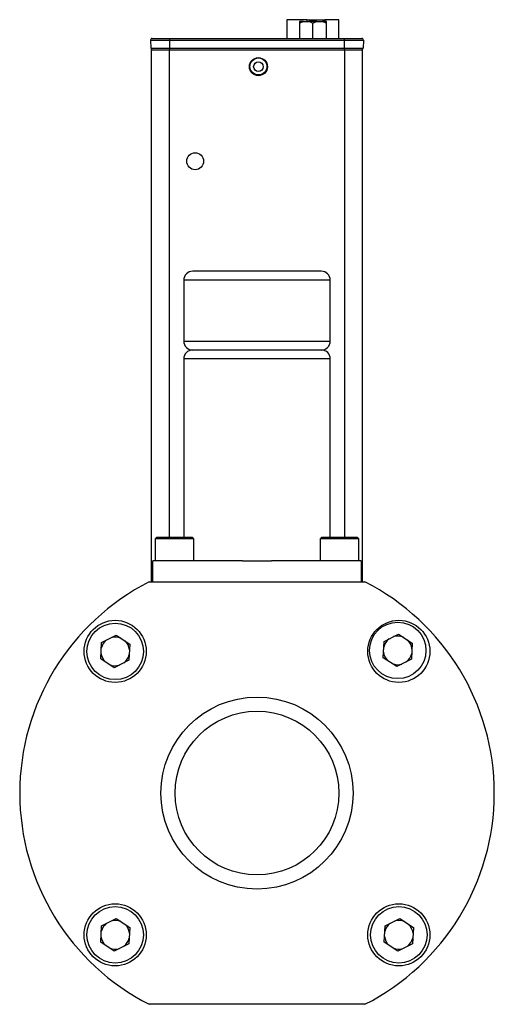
# Model space of a CAD drawing. Header units: inches. Extents: x 8.5 to 24.8, y 4.7 to 19.4.
# Tile 7 of 12: x 20.4 to 22.1, y 9.9 to 13.3. Entities that reach past the tile are written whole.
import ezdxf

# ---------------------------------------------------------------- set-up
doc = ezdxf.new("R2010")
doc.units = ezdxf.units.IN
doc.header["$MEASUREMENT"] = 0

msp = doc.modelspace()

# ---------------------------------------------------------------- linework, layer by layer
at = {"color": 7, "linetype": 'Continuous', "lineweight": 25}
for p, q in [((21.3781, 13.3436), (21.3781, 13.2782)), ((21.4488, 13.3436), (21.3781, 13.3436)), ((21.4357, 13.3377), (21.4221, 13.3377)), ((21.4221, 13.3318), (21.4221, 13.2782)), ((21.4357, 13.3377), (21.4552, 13.3377)), ((21.4488, 13.3436), (21.5098, 13.3436)), ((21.4825, 13.3377), (21.4552, 13.3377)), ((21.4688, 13.2782), (21.4688, 13.3318)), ((21.4825, 13.3377), (21.5019, 13.3377)), ((21.5156, 13.3377), (21.5019, 13.3377)), ((21.5595, 13.3436), (21.5098, 13.3436)), ((21.5156, 13.2782), (21.5156, 13.3318)), ((21.5595, 13.2782), (21.5595, 13.3436)), ((20.9031, 13.2721), (20.9698, 13.2721)), ((20.9031, 13.2721), (20.9041, 13.2446)), ((20.9698, 13.2721), (20.9698, 13.2782)), ((20.9698, 13.2782), (21.5781, 13.2782)), ((20.9698, 13.2721), (21.5781, 13.2721)), ((20.9698, 13.2446), (20.9698, 13.2721)), ((20.972, 13.2783), (20.972, 13.2782)), ((21.5781, 13.2782), (21.5781, 13.2721)), ((21.5781, 13.2721), (21.6448, 13.2721)), ((21.5781, 13.2721), (21.5781, 13.2446)), ((21.6448, 13.2721), (21.6438, 13.2446)), ((20.9041, 13.2446), (20.9698, 13.2446)), ((20.9067, 11.3836), (20.9067, 13.2389)), ((20.9067, 13.2389), (20.9692, 13.2389)), ((20.9692, 13.2389), (21.5787, 13.2389)), ((20.9698, 13.2446), (21.5781, 13.2446)), ((20.9698, 13.2389), (20.9698, 13.2446)), ((21.5781, 13.2446), (21.6438, 13.2446)), ((21.5781, 13.2446), (21.5781, 13.2389)), ((21.5787, 13.2389), (21.6412, 13.2389)), ((21.6412, 11.3836), (21.6412, 13.2389)), ((21.019, 12.4354), (21.019, 12.2229)), ((21.529, 12.2229), (21.529, 12.4354)), ((21.4977, 12.1916), (21.274, 12.1916)), ((21.019, 12.1616), (21.019, 11.5386)), ((21.529, 11.5386), (21.529, 12.1616)), ((20.9241, 11.5386), (20.9191, 11.5336)), ((20.9191, 11.5336), (20.9191, 11.4566)), ((20.9242, 11.5336), (20.9191, 11.5336)), ((21.0491, 11.5386), (20.9241, 11.5386)), ((21.0541, 11.5336), (20.9242, 11.5336)), ((21.0541, 11.5336), (21.0491, 11.5386)), ((21.0541, 11.4566), (21.0541, 11.5336)), ((21.4989, 11.5386), (21.4939, 11.5336)), ((21.4939, 11.5336), (21.4939, 11.4566)), ((21.6289, 11.5336), (21.4939, 11.5336)), ((21.5036, 11.5386), (21.4989, 11.5386)), ((21.6239, 11.5386), (21.5036, 11.5386)), ((21.6289, 11.5336), (21.6239, 11.5386)), ((21.6289, 11.4566), (21.6289, 11.5336)), ((20.9115, 11.3836), (20.9115, 11.4566)), ((21.2237, 11.4566), (20.9115, 11.4566)), ((21.2237, 11.4566), (21.3242, 11.4566)), ((21.6365, 11.4566), (21.3242, 11.4566)), ((21.6365, 11.4566), (21.6365, 11.3836)), ((20.8978, 11.3836), (21.6502, 11.3836)), ((20.7324, 11.1724), (20.7831, 11.1981)), ((20.7831, 11.1981), (20.8307, 11.167)), ((21.7168, 11.176), (21.7675, 11.2017)), ((21.7675, 11.2017), (21.8151, 11.1706)), ((20.7293, 11.1157), (20.7324, 11.1724)), ((20.8307, 11.167), (20.8275, 11.1103)), ((21.7136, 11.1193), (21.7168, 11.176)), ((21.8151, 11.1706), (21.8119, 11.1139)), ((20.7768, 11.0846), (20.7293, 11.1157)), ((20.8275, 11.1103), (20.7768, 11.0846)), ((21.7612, 11.0882), (21.7136, 11.1193)), ((21.8119, 11.1139), (21.7612, 11.0882)), ((20.7324, 10.1844), (20.7831, 10.2101)), ((20.7831, 10.2101), (20.8307, 10.179)), ((21.7204, 10.1844), (21.7711, 10.2101)), ((21.7711, 10.2101), (21.8187, 10.179)), ((20.7293, 10.1277), (20.7324, 10.1844)), ((20.8307, 10.179), (20.8275, 10.1223)), ((21.7173, 10.1277), (21.7204, 10.1844)), ((21.8187, 10.179), (21.8155, 10.1223)), ((20.7768, 10.0966), (20.7293, 10.1277)), ((21.7648, 10.0966), (21.7173, 10.1277)), ((20.8275, 10.1223), (20.7768, 10.0966)), ((21.8155, 10.1223), (21.7648, 10.0966)), ((21.6502, 9.9111), (20.8978, 9.9111))]:
    msp.add_line(p, q, dxfattribs=at)
at = {"color": 8, "linetype": 'Continuous', "lineweight": 25}
for p, q in [((21.4488, 13.3377), (21.4488, 13.3436)), ((21.5098, 13.3436), (21.5098, 13.3377)), ((20.9692, 11.5386), (20.9692, 13.2389)), ((21.5787, 13.2389), (21.5787, 11.5386)), ((21.529, 12.4354), (21.019, 12.4354)), ((21.019, 12.2229), (21.274, 12.2229)), ((21.274, 12.2229), (21.529, 12.2229)), ((21.529, 12.1616), (21.019, 12.1616))]:
    msp.add_line(p, q, dxfattribs=at)
at = {"color": 7, "linetype": 'Continuous', "lineweight": 25}
for centre, radius in [((21.2789, 13.1798), 0.0315), ((21.2789, 13.1798), 0.0167), ((21.0585, 12.8501), 0.0295), ((20.7798, 11.1415), 0.1083), ((20.78, 11.1414), 0.0984), ((21.7681, 11.1415), 0.1083), ((21.7643, 11.145), 0.0984), ((21.274, 10.6474), 0.3346), ((21.274, 10.6474), 0.2854), ((20.7798, 10.1532), 0.1083), ((20.78, 10.1534), 0.0984), ((21.7681, 10.1532), 0.1083), ((21.768, 10.1534), 0.0984)]:
    msp.add_circle(centre, radius, dxfattribs=at)
for centre, radius, start, end in [((20.909, 13.2723), 0.00591, 90, 182), ((21.6389, 13.2723), 0.00591, 358, 90), ((20.91, 13.2448), 0.00591, 182, 270), ((21.6379, 13.2448), 0.00591, 270, 358), ((21.0502, 12.4354), 0.0313, 90, 180), ((21.4977, 12.4354), 0.0313, 0, 90), ((21.0502, 12.2229), 0.0313, 180, 270), ((21.4977, 12.2229), 0.0313, 270, 0), ((21.049, 12.1616), 0.03, 90, 180), ((21.499, 12.1616), 0.03, 0, 90), ((21.274, 10.6474), 0.8268, 117.0669, 242.9331), ((21.274, 10.6474), 0.8268, 297.0669, 62.9331), ((20.78, 11.1414), 0.05, 66.7466, 106.9382), ((21.7643, 11.145), 0.05, 66.7466, 106.9382), ((20.78, 11.1414), 0.05, 126.7466, 166.9382), ((20.78, 11.1414), 0.05, 6.7466, 46.9382), ((21.7643, 11.145), 0.05, 126.7466, 166.9382), ((21.7643, 11.145), 0.05, 6.7466, 46.9382), ((20.78, 11.1414), 0.05, 186.7466, 226.9382), ((20.78, 11.1414), 0.05, 306.7466, 346.9382), ((21.7643, 11.145), 0.05, 186.7466, 226.9382), ((21.7643, 11.145), 0.05, 306.7466, 346.9382), ((20.78, 11.1414), 0.05, 246.7466, 286.9382), ((21.7643, 11.145), 0.05, 246.7466, 286.9382), ((20.78, 10.1534), 0.05, 66.7466, 106.9382), ((21.768, 10.1534), 0.05, 66.7466, 106.9382), ((20.78, 10.1534), 0.05, 126.7466, 166.9382), ((20.78, 10.1534), 0.05, 6.7466, 46.9382), ((21.768, 10.1534), 0.05, 126.7466, 166.9382), ((21.768, 10.1534), 0.05, 6.7466, 46.9382), ((20.78, 10.1534), 0.05, 186.7466, 226.9382), ((20.78, 10.1534), 0.05, 306.7466, 346.9382), ((21.768, 10.1534), 0.05, 186.7466, 226.9382), ((21.768, 10.1534), 0.05, 306.7466, 346.9382), ((20.78, 10.1534), 0.05, 246.7466, 286.9382), ((21.768, 10.1534), 0.05, 246.7466, 286.9382)]:
    msp.add_arc(centre, radius, start, end, dxfattribs=at)
msp.add_ellipse((21.2789, 13.1806), major_axis=(0, 0.0295), ratio=0.999657, dxfattribs=at)
for points in [[(21.4221, 13.3318), (21.4265, 13.3343), (21.431, 13.3364), (21.4357, 13.3377)], [(21.4221, 13.3377), (21.4221, 13.3364), (21.4221, 13.3343), (21.4221, 13.3318)], [(21.4552, 13.3377), (21.46, 13.3364), (21.4645, 13.3343), (21.4688, 13.3318)], [(21.4688, 13.3318), (21.4732, 13.3343), (21.4777, 13.3364), (21.4825, 13.3377)], [(21.5019, 13.3377), (21.5067, 13.3364), (21.5112, 13.3343), (21.5156, 13.3318)], [(21.5156, 13.3318), (21.5156, 13.3343), (21.5156, 13.3364), (21.5156, 13.3377)], [(20.91, 13.2389), (20.91, 13.2389), (20.9368, 13.2389), (20.9698, 13.2389)], [(21.5781, 13.2389), (21.6111, 13.2389), (21.6379, 13.2389), (21.6379, 13.2389)]]:
    msp.add_open_spline(points, degree=3, dxfattribs=at)
for points, knots in [([(20.909, 13.2782), (20.909, 13.2782), (20.9091, 13.2782), (20.9093, 13.2782), (20.9098, 13.2782), (20.9104, 13.2782), (20.9112, 13.2782), (20.9121, 13.2782), (20.9143, 13.2782), (20.9186, 13.2782), (20.9265, 13.2782), (20.9362, 13.2782), (20.9453, 13.2782), (20.9528, 13.2782), (20.9584, 13.2782), (20.9641, 13.2782), (20.9679, 13.2782), (20.9698, 13.2782)], [0, 0, 0, 0, 0.034551, 0.068856, 0.103014, 0.137125, 0.171292, 0.205614, 0.240191, 0.370055, 0.500029, 0.629892, 0.759866, 0.82015, 0.879906, 0.939676, 1, 1, 1, 1]), ([(21.5781, 13.2782), (21.5792, 13.2782), (21.5814, 13.2782), (21.5847, 13.2782), (21.5879, 13.2782), (21.5911, 13.2782), (21.5943, 13.2782), (21.5974, 13.2782), (21.6033, 13.2782), (21.6117, 13.2782), (21.6214, 13.2782), (21.6293, 13.2782), (21.634, 13.2782), (21.6366, 13.2782), (21.6379, 13.2782), (21.6388, 13.2782), (21.6389, 13.2782), (21.6389, 13.2782)], [0, 0, 0, 0, 0.034551, 0.068856, 0.103014, 0.137125, 0.171292, 0.205614, 0.240191, 0.370055, 0.500029, 0.629892, 0.759866, 0.82015, 0.879906, 0.939676, 1, 1, 1, 1]), ([(21.4977, 12.4666), (21.4977, 12.4666), (21.4741, 12.4666), (21.3902, 12.4666), (21.3333, 12.4666), (21.2146, 12.4666), (21.1577, 12.4666), (21.0738, 12.4666), (21.0502, 12.4666), (21.0502, 12.4666)], [0, 0, 0, 0, 0.25, 0.25, 0.5, 0.5, 0.75, 0.75, 1, 1, 1, 1]), ([(21.499, 12.1916), (21.499, 12.1916), (21.4753, 12.1916), (21.3909, 12.1916), (21.3336, 12.1916), (21.2143, 12.1916), (21.1571, 12.1916), (21.0727, 12.1916), (21.049, 12.1916), (21.049, 12.1916)], [0, 0, 0, 0, 0.25, 0.25, 0.5, 0.5, 0.75, 0.75, 1, 1, 1, 1]), ([(21.274, 12.1916), (21.2447, 12.1916), (21.2154, 12.1916), (21.1613, 12.1916), (21.1365, 12.1916), (21.095, 12.1916), (21.0784, 12.1916), (21.056, 12.1916), (21.0502, 12.1916), (21.0502, 12.1916)], [0, 0, 0, 0, 0.25, 0.25, 0.5, 0.5, 0.75, 0.75, 1, 1, 1, 1])]:
    msp.add_open_spline(points, degree=3, knots=knots, dxfattribs=at)

doc.saveas('drawing.dxf')
